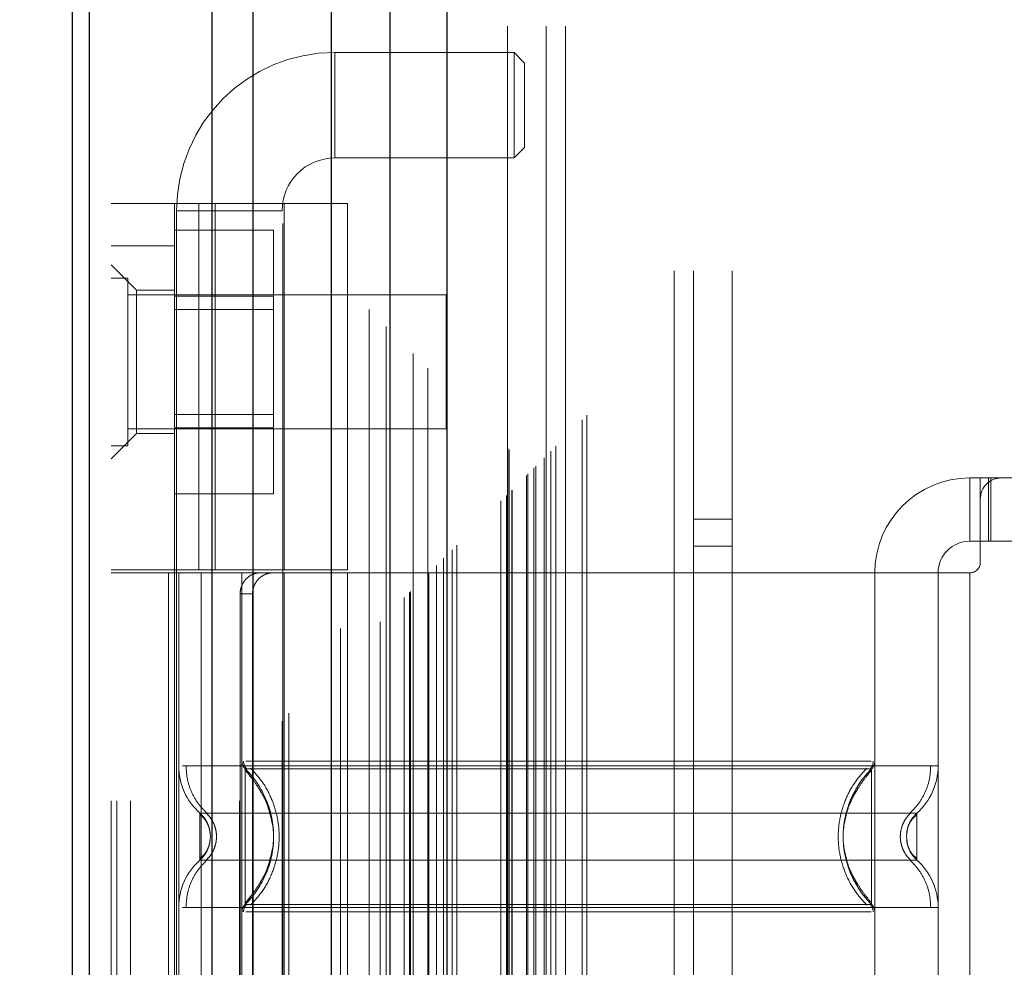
# Model space of a CAD drawing. Header units: inches. Extents: x 0.2 to 10.8, y 0.2 to 8.2.
# Tile 77 of 176: x 3.1249 to 3.2168, y 3.6349 to 3.7233. Entities that reach past the tile are written whole.
import ezdxf

# ---------------------------------------------------------------- set-up
doc = ezdxf.new("R2010")
doc.units = ezdxf.units.IN
doc.header["$MEASUREMENT"] = 0
doc.linetypes.add('HIDDEN', pattern=[0.07500000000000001, 0.05, -0.025])
doc.layers.add('DIMENSIONS', color=140, linetype='Continuous')
doc.styles.add('SLDTEXTSTYLE0', font='TXT', dxfattribs={"width": 0.7})
doc.dimstyles.new('SLDDIMSTYLE0', dxfattribs={"dimtxt": 0.0849609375, "dimasz": 0.13, "dimexe": 0, "dimexo": 0.0625, "dimgap": 0.021240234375, "dimtad": 0, "dimtih": 1, "dimtoh": 1, "dimlfac": 20, "dimrnd": 1e-09, "dimzin": 12, "dimdsep": 46, "dimtxsty": 'SLDTEXTSTYLE0', "dimsah": 1, "dimcen": 0.09, "dimadec": 0, "dimazin": 3, "dimtfac": 1, "dimtofl": 0, "dimtmove": 0, "dimatfit": 3, "dimfxl": 0, "dimfrac": 2, "dimtolj": 1, "dimtzin": 12, "dimarcsym": 0})

# ---------------------------------------------------------------- blocks, each defined once
blk = doc.blocks.new('_D_1')
at = {"layer": 'DIMENSIONS'}
for p, q in [((3.252463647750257, 4.97827594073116), (2.6925946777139, 4.97827594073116)), ((2.817594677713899, 4.97827594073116), (2.817594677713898, 4.102190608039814)), ((2.620681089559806, 3.948139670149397), (2.592150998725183, 3.948139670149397)), ((2.592150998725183, 3.948139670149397), (2.592150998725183, 3.813108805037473)), ((3.014508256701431, 3.948139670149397), (3.043038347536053, 3.948139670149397)), ((3.043038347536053, 3.948139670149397), (3.043038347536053, 3.813108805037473)), ((2.592150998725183, 3.813108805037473), (2.620681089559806, 3.813108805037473)), ((3.043038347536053, 3.813108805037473), (3.014508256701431, 3.813108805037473)), ((2.817594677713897, 2.884109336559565), (2.817594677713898, 3.794088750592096)), ((3.252463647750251, 2.884109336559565), (2.692594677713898, 2.884109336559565))]:
    blk.add_line(p, q, dxfattribs=at)
for points in [[(2.817594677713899, 4.97827594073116), (2.797594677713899, 4.84827594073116), (2.837594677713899, 4.84827594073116)], [(2.817594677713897, 2.884109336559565), (2.837594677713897, 3.014109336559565), (2.797594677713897, 3.014109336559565)]]:
    blk.add_solid(points, dxfattribs=at)
at = {"layer": 'DIMENSIONS', "char_height": 0.08333333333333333, "attachment_point": 1, "style": 'SLDTEXTSTYLE0'}
for s, insert in [('41.88', (2.656020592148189, 4.074582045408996)), ('1063.8', (2.620681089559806, 3.920531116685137))]:
    blk.add_mtext(s, dxfattribs=dict(at, insert=insert))

msp = doc.modelspace()

# ---------------------------------------------------------------- linework, layer by layer
at = {"color": 7, "linetype": 'HIDDEN', "lineweight": 18}
for p, q in [((3.135225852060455, 2.750439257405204), (3.135225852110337, 5.38840959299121)), ((3.133425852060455, 2.750439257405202), (3.133425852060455, 5.117527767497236)), ((3.133953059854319, 2.750439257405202), (3.133953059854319, 5.117228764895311)), ((3.135225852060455, 2.750439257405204), (3.135225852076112, 5.116630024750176)), ((3.145398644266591, 2.750439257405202), (3.145398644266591, 5.111844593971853)), ((3.146671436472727, 2.750439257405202), (3.146671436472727, 5.111689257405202)), ((3.149452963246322, 5.10430423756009), (3.149452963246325, 2.758084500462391)), ((3.150007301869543, 2.75862799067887), (3.150007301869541, 5.103757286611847)), ((3.157508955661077, 5.096275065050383), (3.157508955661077, 2.766110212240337)), ((3.154809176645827, 2.766525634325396), (3.154809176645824, 5.095859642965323)), ((3.155489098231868, 2.766589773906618), (3.155489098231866, 5.0957955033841)), ((3.158530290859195, 2.767150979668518), (3.158530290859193, 5.095234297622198)), ((3.15907334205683, 5.094690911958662), (3.159073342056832, 2.767692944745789)), ((3.160780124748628, 2.76940081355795), (3.160780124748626, 5.092984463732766)), ((3.161268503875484, 2.769889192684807), (3.161268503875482, 5.09249608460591)), ((3.161358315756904, 2.769979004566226), (3.161358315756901, 5.092406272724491)), ((3.161602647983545, 5.092169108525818), (3.161602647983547, 2.770225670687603)), ((3.162959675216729, 5.090824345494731), (3.162959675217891, 2.771560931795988)), ((3.162978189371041, 2.771597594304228), (3.162978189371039, 5.090788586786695)), ((3.163058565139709, 2.771679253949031), (3.163058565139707, 5.090706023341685)), ((3.163775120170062, 2.772402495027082), (3.163775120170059, 5.089977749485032)), ((3.164449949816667, 2.77307063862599), (3.164449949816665, 5.089314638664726)), ((3.164732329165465, 5.089057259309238), (3.164732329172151, 2.773328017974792)), ((3.165231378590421, 2.773852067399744), (3.165231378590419, 5.088533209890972)), ((3.165669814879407, 2.774290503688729), (3.165669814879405, 5.088094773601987)), ((3.169800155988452, 2.778420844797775), (3.16980015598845, 5.083964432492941)), ((3.170300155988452, 2.778920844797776), (3.17030015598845, 5.083464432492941)), ((3.170550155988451, 5.083214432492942), (3.170550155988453, 2.779170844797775)), ((3.170550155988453, 2.779170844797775), (3.170550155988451, 5.083214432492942)), ((3.170800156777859, 2.779420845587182), (3.170800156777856, 5.082964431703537)), ((3.170828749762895, 2.779431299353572), (3.170828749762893, 5.082938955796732)), ((3.172175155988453, 2.780795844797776), (3.17217515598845, 5.081589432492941)), ((3.172175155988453, 2.780795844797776), (3.17217515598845, 5.081589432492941)), ((3.172319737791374, 2.780940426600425), (3.172319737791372, 5.08144485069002)), ((3.172877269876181, 2.781497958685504), (3.172877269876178, 5.080887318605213)), ((3.173050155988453, 2.781670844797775), (3.173050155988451, 5.080714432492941)), ((3.174023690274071, 2.782633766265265), (3.174023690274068, 5.079751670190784)), ((3.174448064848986, 2.783068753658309), (3.174448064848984, 5.079316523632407)), ((3.174911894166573, 2.783532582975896), (3.17491189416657, 5.078852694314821)), ((3.177366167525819, 2.785986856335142), (3.177366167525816, 5.076398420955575)), ((3.17780323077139, 2.786427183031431), (3.177803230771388, 5.075971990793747)), ((3.185975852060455, 2.799889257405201), (3.185975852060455, 5.062439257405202)), ((3.185975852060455, 2.799889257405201), (3.185975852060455, 5.062439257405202)), ((3.187775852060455, 2.799889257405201), (3.187775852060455, 5.062439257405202)), ((3.191375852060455, 2.799889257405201), (3.191375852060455, 5.062439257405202)), ((3.170413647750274, 2.822717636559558), (3.170413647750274, 5.039667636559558)), ((3.174013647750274, 2.822717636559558), (3.174013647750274, 5.039667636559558)), ((3.175813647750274, 2.822717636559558), (3.175813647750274, 5.039667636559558)), ((3.175813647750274, 2.822717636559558), (3.175813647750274, 5.039667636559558)), ((3.154291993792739, 3.710423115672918), (3.154291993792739, 3.720265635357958)), ((3.171024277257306, 3.720265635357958), (3.154291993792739, 3.720265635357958)), ((3.171024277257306, 3.720265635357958), (3.171024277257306, 3.710423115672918)), ((3.17200852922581, 3.719281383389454), (3.171024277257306, 3.720265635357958)), ((3.17200852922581, 3.719281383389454), (3.17200852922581, 3.711407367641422)), ((3.171024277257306, 3.710423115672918), (3.17200852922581, 3.711407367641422)), ((3.154291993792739, 3.710423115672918), (3.171024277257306, 3.710423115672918)), ((3.133425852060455, 3.706163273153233), (3.155473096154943, 3.706163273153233)), ((3.139331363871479, 3.672009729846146), (3.139331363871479, 3.706163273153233)), ((3.141596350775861, 3.672009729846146), (3.141596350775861, 3.706163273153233)), ((3.143124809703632, 3.706163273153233), (3.143124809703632, 3.672009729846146)), ((3.14956758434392, 3.672009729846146), (3.14956758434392, 3.706163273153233)), ((3.155473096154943, 3.672009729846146), (3.155473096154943, 3.706163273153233)), ((3.13952821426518, 3.705501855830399), (3.149370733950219, 3.705501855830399)), ((3.13952821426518, 3.705501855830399), (3.13952821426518, 3.557864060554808)), ((3.149370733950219, 3.557864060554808), (3.149370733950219, 3.705501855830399)), ((3.139331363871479, 3.703686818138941), (3.148581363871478, 3.703686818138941)), ((3.148581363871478, 3.697538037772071), (3.148581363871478, 3.703686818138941)), ((3.133425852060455, 3.702226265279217), (3.139331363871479, 3.702226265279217)), ((3.135788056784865, 3.698092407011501), (3.133425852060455, 3.700454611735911)), ((3.134988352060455, 3.699201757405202), (3.133425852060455, 3.699201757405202)), ((3.134988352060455, 3.683576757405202), (3.134988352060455, 3.699201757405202)), ((3.164675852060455, 3.697639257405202), (3.134988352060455, 3.697639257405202)), ((3.135788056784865, 3.698092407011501), (3.135788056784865, 3.691399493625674)), ((3.139331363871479, 3.698092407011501), (3.135788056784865, 3.698092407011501)), ((3.139331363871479, 3.697538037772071), (3.148581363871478, 3.697538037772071)), ((3.148581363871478, 3.685240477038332), (3.148581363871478, 3.697538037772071)), ((3.164675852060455, 3.685139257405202), (3.164675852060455, 3.697639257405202)), ((3.148581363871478, 3.696286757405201), (3.139331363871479, 3.696286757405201)), ((3.135788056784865, 3.691399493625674), (3.135788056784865, 3.684706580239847)), ((3.139331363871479, 3.686491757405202), (3.148581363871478, 3.686491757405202)), ((3.133425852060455, 3.682344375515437), (3.135788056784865, 3.684706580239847)), ((3.134988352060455, 3.685139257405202), (3.164675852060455, 3.685139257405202)), ((3.135788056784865, 3.684706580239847), (3.139331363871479, 3.684706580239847)), ((3.139331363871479, 3.685240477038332), (3.148581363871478, 3.685240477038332)), ((3.148581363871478, 3.679091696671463), (3.148581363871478, 3.685240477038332)), ((3.133425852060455, 3.683576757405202), (3.134988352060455, 3.683576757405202)), ((3.213543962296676, 3.680572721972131), (3.213543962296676, 3.674667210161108)), ((3.213543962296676, 3.680572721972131), (3.21452821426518, 3.680572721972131)), ((3.21452821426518, 3.678604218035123), (3.21452821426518, 3.680572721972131)), ((3.21452821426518, 3.680572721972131), (3.215512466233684, 3.680572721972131)), ((3.215289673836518, 3.674667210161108), (3.215289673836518, 3.680572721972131)), ((3.215512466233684, 3.674667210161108), (3.215512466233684, 3.680572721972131)), ((3.216496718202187, 3.680572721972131), (3.215512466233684, 3.680572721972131)), ((3.242874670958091, 3.680572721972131), (3.216496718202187, 3.680572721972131)), ((3.139331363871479, 3.679091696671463), (3.148581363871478, 3.679091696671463)), ((3.21452821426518, 3.678604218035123), (3.21452821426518, 3.672698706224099)), ((3.191375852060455, 3.676714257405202), (3.187775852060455, 3.676714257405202)), ((3.21452821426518, 3.674667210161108), (3.213543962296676, 3.674667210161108)), ((3.215512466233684, 3.674667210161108), (3.21452821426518, 3.674667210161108)), ((3.243858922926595, 3.674667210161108), (3.215512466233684, 3.674667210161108)), ((3.187775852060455, 3.674214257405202), (3.191375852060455, 3.674214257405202)), ((3.155473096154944, 3.672009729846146), (3.133425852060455, 3.672009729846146)), ((3.139331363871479, 3.672009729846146), (3.139331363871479, 3.671714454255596)), ((3.155473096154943, 3.671714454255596), (3.133425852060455, 3.671714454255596)), ((3.138770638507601, 3.671714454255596), (3.138770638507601, 3.59297429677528)), ((3.139331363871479, 3.671714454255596), (3.139331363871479, 3.59297429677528)), ((3.139725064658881, 3.671714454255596), (3.139725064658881, 3.59297429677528)), ((3.139725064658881, 3.671714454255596), (3.13972506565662, 3.653710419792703)), ((3.141812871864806, 3.671714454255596), (3.141812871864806, 3.59297429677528)), ((3.145630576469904, 3.671714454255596), (3.145630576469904, 3.59297429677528)), ((3.145630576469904, 3.671714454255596), (3.145630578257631, 3.654136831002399)), ((3.14956758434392, 3.59297429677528), (3.14956758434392, 3.671714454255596)), ((3.204685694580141, 3.671714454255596), (3.155473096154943, 3.671714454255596)), ((3.155473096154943, 3.59297429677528), (3.155473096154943, 3.671714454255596)), ((3.204685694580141, 3.671714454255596), (3.2046856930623, 3.654136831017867)), ((3.213543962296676, 3.671714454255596), (3.204685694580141, 3.671714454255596)), ((3.204685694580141, 3.671714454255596), (3.204685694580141, 3.59297429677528)), ((3.210591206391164, 3.671714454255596), (3.210591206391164, 3.59297429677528)), ((3.210591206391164, 3.671714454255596), (3.210591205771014, 3.653710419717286)), ((3.213543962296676, 3.671714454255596), (3.213543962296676, 3.59297429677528)), ((3.213543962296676, 3.671714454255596), (3.213543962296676, 3.59297429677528)), ((3.145454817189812, 3.669745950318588), (3.145454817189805, 3.594942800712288)), ((3.146614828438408, 3.669745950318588), (3.145454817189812, 3.669745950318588)), ((3.146614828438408, 3.669745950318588), (3.146614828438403, 3.594942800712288)), ((3.146430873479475, 3.652684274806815), (3.14592524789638, 3.653434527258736)), ((3.204391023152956, 3.653181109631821), (3.204391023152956, 3.653434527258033)), ((3.142676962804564, 3.647108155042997), (3.142623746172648, 3.647598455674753)), ((3.142623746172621, 3.646617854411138), (3.142676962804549, 3.647108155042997)), ((3.142677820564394, 3.647108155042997), (3.14262536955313, 3.64759053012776)), ((3.142625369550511, 3.646625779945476), (3.142677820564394, 3.647108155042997)), ((3.207690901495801, 3.647590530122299), (3.20763845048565, 3.647108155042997)), ((3.20763845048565, 3.647108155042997), (3.207690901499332, 3.646625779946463)), ((3.145925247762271, 3.64078178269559), (3.14643087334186, 3.641532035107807)), ((3.14006957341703, 3.640505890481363), (3.210591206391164, 3.640505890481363)), ((3.204391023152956, 3.640781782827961), (3.204391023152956, 3.641035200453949))]:
    msp.add_line(p, q, dxfattribs=at)
at = {"color": 7, "linetype": 'Continuous', "lineweight": 25}
for p, q in [((3.129825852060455, 2.750439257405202), (3.129825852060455, 5.117936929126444)), ((3.131407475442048, 2.750439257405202), (3.131407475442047, 5.117228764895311)), ((3.142853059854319, 2.750439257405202), (3.142853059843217, 5.111844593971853)), ((3.146671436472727, 2.750439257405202), (3.146671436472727, 5.111689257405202)), ((3.153963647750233, 5.096275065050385), (3.153963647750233, 2.766110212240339)), ((3.159414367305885, 5.090824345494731), (3.159414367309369, 2.771560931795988)), ((3.164732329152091, 5.08905725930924), (3.164732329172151, 2.773328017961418))]:
    msp.add_line(p, q, dxfattribs=at)
at = {"color": 7, "linetype": 'HIDDEN', "lineweight": 18, "flags": 128}
msp.add_lwpolyline([(3.170427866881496, 5.083327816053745), (3.1704285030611, 3.906823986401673), (3.170427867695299, 2.779067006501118)], dxfattribs=at)
at = {"color": 7, "linetype": 'HIDDEN', "lineweight": 18}
for centre, radius, start, end in [((3.154291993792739, 3.705501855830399), 0.01476377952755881, 90, 180), ((3.154291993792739, 3.705501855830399), 0.004921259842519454, 90, 180), ((3.213543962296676, 3.671714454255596), 0.00885826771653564, 90, 180), ((3.216496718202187, 3.678604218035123), 0.001968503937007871, 90, 180), ((3.213543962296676, 3.671714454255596), 0.002952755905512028, 90, 180), ((3.213543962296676, 3.672698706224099), 0.0009842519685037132, 270.0000000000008, 0), ((3.145630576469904, 3.653710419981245), 0.005905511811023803, 180.0000000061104, 228.2366022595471), ((3.146614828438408, 3.654136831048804), 0.0009842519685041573, 180.0000000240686, 225.5237275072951), ((3.203701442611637, 3.654136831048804), 0.0009842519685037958, 314.4762724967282, 359.9999999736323), ((3.204685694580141, 3.653710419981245), 0.005905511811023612, 311.7633977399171, 0), ((3.145630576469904, 3.640505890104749), 0.005905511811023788, 131.7633977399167, 180), ((3.204685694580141, 3.640505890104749), 0.005905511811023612, 0, 48.23660226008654), ((3.146614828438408, 3.64007947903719), 0.0009842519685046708, 134.4762724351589, 180), ((3.203701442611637, 3.64007947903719), 0.000984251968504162, 2.750604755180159e-08, 45.52372749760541)]:
    msp.add_arc(centre, radius, start, end, dxfattribs=at)
for points, knots in [([(3.173831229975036, 2.78245678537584), (3.173829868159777, 2.78553797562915), (3.173826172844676, 2.793898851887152), (3.173826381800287, 2.807972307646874), (3.173827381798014, 2.824605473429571), (3.173827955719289, 2.841456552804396), (3.173827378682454, 2.867792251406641), (3.173827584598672, 2.903704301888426), (3.173827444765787, 2.988475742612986), (3.173827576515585, 3.155114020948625), (3.173827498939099, 3.479863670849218), (3.173827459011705, 3.975358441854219), (3.173827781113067, 4.430064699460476), (3.173827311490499, 4.76771510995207), (3.173828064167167, 4.890785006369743), (3.173827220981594, 4.968016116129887), (3.173828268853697, 4.999705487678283), (3.173826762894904, 5.025795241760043), (3.173826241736, 5.045834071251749), (3.173828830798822, 5.05886876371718), (3.173834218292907, 5.070050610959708), (3.173841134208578, 5.076846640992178), (3.173844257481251, 5.079915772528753)], [0, 0, 0, 0, 0.004023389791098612, 0.0109175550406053, 0.01837698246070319, 0.02574281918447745, 0.03292153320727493, 0.05276588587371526, 0.0726364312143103, 0.1436152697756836, 0.2703605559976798, 0.4966914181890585, 0.7906276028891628, 0.8641116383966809, 0.9375920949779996, 0.9513310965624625, 0.9649592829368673, 0.9789717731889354, 0.98539884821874, 0.9911257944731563, 0.9959923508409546, 1, 1, 1, 1]), ([(3.147307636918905, 3.671714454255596), (3.147088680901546, 3.671714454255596), (3.146861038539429, 3.671668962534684), (3.1464198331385, 3.671480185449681), (3.146208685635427, 3.67133663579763), (3.145852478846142, 3.670973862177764), (3.145705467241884, 3.670752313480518), (3.14550767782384, 3.670272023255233), (3.145454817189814, 3.670010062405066), (3.145454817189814, 3.669745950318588)], [0, 0, 0, 0, 0.25, 0.25, 0.5, 0.5, 0.75, 0.75, 1, 1, 1, 1]), ([(3.146614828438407, 3.669745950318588), (3.146614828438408, 3.670006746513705), (3.14666538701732, 3.670262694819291), (3.146859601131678, 3.670740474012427), (3.147003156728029, 3.670959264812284), (3.147356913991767, 3.671322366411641), (3.147569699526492, 3.671468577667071), (3.148023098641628, 3.67166344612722), (3.148267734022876, 3.671714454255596), (3.148510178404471, 3.671714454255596)], [0, 0, 0, 0, 0.25, 0.25, 0.5, 0.5, 0.75, 0.75, 1, 1, 1, 1]), ([(3.210591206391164, 3.653710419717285), (3.210459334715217, 3.653710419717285), (3.210195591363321, 3.653710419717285), (3.208088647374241, 3.653710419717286), (3.204813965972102, 3.653710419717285), (3.200373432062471, 3.653710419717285), (3.194970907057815, 3.653710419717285), (3.18880510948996, 3.653710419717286), (3.182115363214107, 3.653710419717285), (3.175158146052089, 3.653710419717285), (3.168200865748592, 3.653710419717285), (3.161511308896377, 3.653710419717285), (3.155344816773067, 3.653710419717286), (3.149944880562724, 3.653710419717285), (3.145494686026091, 3.653710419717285), (3.142256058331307, 3.653710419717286), (3.140392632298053, 3.653710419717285), (3.140149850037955, 3.653710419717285), (3.140069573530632, 3.653710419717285)], [0, 0, 0, 0, 0.06454114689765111, 0.1290822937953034, 0.1936234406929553, 0.2581645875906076, 0.3227057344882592, 0.3872468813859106, 0.4517880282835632, 0.5163291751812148, 0.580870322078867, 0.645411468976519, 0.7099526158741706, 0.7744937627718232, 0.8390349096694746, 0.9035760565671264, 0.9681172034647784, 1, 1, 1, 1]), ([(3.140409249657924, 3.653710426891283), (3.140433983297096, 3.653298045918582), (3.140483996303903, 3.652464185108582), (3.140885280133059, 3.65126718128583), (3.141498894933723, 3.650168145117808), (3.142078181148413, 3.649578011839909), (3.142364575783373, 3.64928625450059)], [0, 0, 0, 0, 0.2473384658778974, 0.5001342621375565, 0.7528702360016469, 1, 1, 1, 1]), ([(3.145773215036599, 3.654141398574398), (3.145776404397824, 3.654076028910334), (3.145782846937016, 3.653943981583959), (3.145844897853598, 3.653754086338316), (3.145936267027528, 3.653576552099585), (3.146025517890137, 3.653479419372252), (3.146069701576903, 3.653431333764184)], [0, 0, 0, 0, 0.2475219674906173, 0.499996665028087, 0.7524730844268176, 0.9999999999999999, 0.9999999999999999, 0.9999999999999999, 0.9999999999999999]), ([(3.204391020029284, 3.653434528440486), (3.204395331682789, 3.653434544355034), (3.203628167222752, 3.653434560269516), (3.200702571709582, 3.653434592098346), (3.198535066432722, 3.653434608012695), (3.193121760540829, 3.653434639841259), (3.189879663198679, 3.653434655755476), (3.18281027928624, 3.653434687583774), (3.178984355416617, 3.653434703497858), (3.171332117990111, 3.65343473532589), (3.167505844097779, 3.65343475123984), (3.160437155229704, 3.653434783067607), (3.157193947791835, 3.653434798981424), (3.151781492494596, 3.653434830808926), (3.149613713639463, 3.65343484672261), (3.14668810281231, 3.653434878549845), (3.145919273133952, 3.653434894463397), (3.145925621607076, 3.653434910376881)], [0, 0, 0, 0, 0.125, 0.125, 0.25, 0.25, 0.375, 0.375, 0.5, 0.5, 0.625, 0.625, 0.75, 0.75, 0.875, 0.875, 1, 1, 1, 1]), ([(3.145925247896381, 3.653434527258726), (3.145925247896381, 3.653451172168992), (3.145925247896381, 3.652401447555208), (3.145925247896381, 3.649591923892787), (3.145925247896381, 3.647108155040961), (3.145925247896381, 3.644624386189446), (3.145925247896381, 3.6418148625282), (3.145925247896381, 3.640765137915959), (3.145925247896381, 3.640781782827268)], [6.283185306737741, 6.283185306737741, 6.283185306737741, 6.283185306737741, 7.068583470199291, 7.46128255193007, 7.85398163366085, 8.24668071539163, 8.6393797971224, 9.42477796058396, 9.42477796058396, 9.42477796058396, 9.42477796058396]), ([(3.20434118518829, 3.654136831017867), (3.204285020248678, 3.654136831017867), (3.204085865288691, 3.654136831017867), (3.202569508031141, 3.654136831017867), (3.199879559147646, 3.654136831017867), (3.196168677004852, 3.654136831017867), (3.191669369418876, 3.654136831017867), (3.186530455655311, 3.654136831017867), (3.180955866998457, 3.654136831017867), (3.175158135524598, 3.654136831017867), (3.169360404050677, 3.654136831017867), (3.16378581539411, 3.654136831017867), (3.158646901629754, 3.654136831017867), (3.154147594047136, 3.654136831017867), (3.15043671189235, 3.654136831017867), (3.147746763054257, 3.654136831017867), (3.146230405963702, 3.654136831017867), (3.146031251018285, 3.654136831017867), (3.145975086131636, 3.654136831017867)], [0, 0, 0, 0, 0.02656569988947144, 0.09419917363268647, 0.1618326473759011, 0.2294661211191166, 0.2970995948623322, 0.3647330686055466, 0.4323665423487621, 0.5000000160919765, 0.5676334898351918, 0.6352669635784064, 0.702900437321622, 0.7705339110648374, 0.8381673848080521, 0.9058008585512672, 0.9734343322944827, 1, 1, 1, 1]), ([(3.146438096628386, 3.653493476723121), (3.146835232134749, 3.653056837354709), (3.147629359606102, 3.652183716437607), (3.148454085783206, 3.650594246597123), (3.148980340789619, 3.648889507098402), (3.149161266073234, 3.647108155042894), (3.148980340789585, 3.645326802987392), (3.148454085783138, 3.643622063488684), (3.147629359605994, 3.642032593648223), (3.146835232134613, 3.641159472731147), (3.146438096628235, 3.640722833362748)], [0, 0, 0, 0, 0.125085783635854, 0.2501263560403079, 0.3751554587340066, 0.500000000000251, 0.6248445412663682, 0.7498736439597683, 0.8749142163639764, 1, 1, 1, 1]), ([(3.203941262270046, 3.640722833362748), (3.203543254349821, 3.641159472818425), (3.202747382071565, 3.642032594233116), (3.201920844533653, 3.643622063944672), (3.201393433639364, 3.645326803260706), (3.201212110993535, 3.647108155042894), (3.201393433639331, 3.648889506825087), (3.201920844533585, 3.650594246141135), (3.202747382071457, 3.652183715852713), (3.203543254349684, 3.653056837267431), (3.203941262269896, 3.653493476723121)], [0, 0, 0, 0, 0.1250856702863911, 0.2501262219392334, 0.3751553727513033, 0.4999999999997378, 0.6248446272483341, 0.7498737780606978, 0.8749143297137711, 1, 1, 1, 1]), ([(3.204391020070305, 3.640781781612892), (3.202702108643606, 3.642420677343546), (3.200770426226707, 3.647108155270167), (3.202702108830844, 3.651795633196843), (3.204391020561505, 3.653434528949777)], [0.02713175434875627, 0.02713175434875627, 0.02713175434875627, 0.02713175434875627, 0.499999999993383, 0.9728682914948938, 0.9728682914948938, 0.9728682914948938, 0.9728682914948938]), ([(3.204246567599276, 3.653431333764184), (3.204290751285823, 3.653479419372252), (3.204380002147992, 3.653576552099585), (3.204471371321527, 3.653754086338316), (3.204533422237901, 3.653943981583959), (3.204539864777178, 3.654076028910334), (3.204543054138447, 3.654141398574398)], [0, 0, 0, 0, 0.24752691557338, 0.500003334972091, 0.7524780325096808, 1, 1, 1, 1]), ([(3.207951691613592, 3.64928625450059), (3.208238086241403, 3.649578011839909), (3.208817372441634, 3.65016814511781), (3.2094309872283, 3.651267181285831), (3.209832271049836, 3.652464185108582), (3.209882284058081, 3.653298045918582), (3.209907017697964, 3.653710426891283)], [0, 0, 0, 0, 0.2471297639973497, 0.4998657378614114, 0.7526615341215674, 1, 1, 1, 1]), ([(3.148537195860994, 3.647993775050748), (3.14839959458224, 3.648717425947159), (3.148167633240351, 3.649937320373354), (3.147341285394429, 3.651401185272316), (3.146613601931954, 3.652492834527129), (3.14616521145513, 3.653026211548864), (3.145925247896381, 3.653311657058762)], [0, 0, 0, 0, 0.3903267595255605, 0.6579932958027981, 0.8169694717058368, 0.9999999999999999, 0.9999999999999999, 0.9999999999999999, 0.9999999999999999]), ([(3.204391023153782, 3.653311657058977), (3.204151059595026, 3.653026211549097), (3.203702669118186, 3.652492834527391), (3.202974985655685, 3.651401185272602), (3.202148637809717, 3.649937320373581), (3.201916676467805, 3.648717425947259), (3.201779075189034, 3.647993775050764)], [0, 0, 0, 0, 0.1830305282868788, 0.3420067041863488, 0.60967324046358, 1, 1, 1, 1]), ([(3.204391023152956, 3.641035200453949), (3.204391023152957, 3.641090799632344), (3.204391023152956, 3.641263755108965), (3.204391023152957, 3.642550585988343), (3.204391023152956, 3.644616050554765), (3.204391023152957, 3.647108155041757), (3.204391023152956, 3.649600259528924), (3.204391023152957, 3.651665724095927), (3.204391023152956, 3.652952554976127), (3.204391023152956, 3.653125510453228), (3.204391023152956, 3.653181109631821)], [0, 0, 0, 0, 0.0681917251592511, 0.2121278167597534, 0.3560639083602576, 0.4999999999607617, 0.6439360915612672, 0.787872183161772, 0.9318082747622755, 1, 1, 1, 1]), ([(3.14795162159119, 3.644028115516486), (3.148266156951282, 3.645054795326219), (3.148895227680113, 3.647108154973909), (3.148266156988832, 3.649161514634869), (3.147951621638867, 3.650188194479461)], [0, 0, 0, 0, 0.4999999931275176, 1, 1, 1, 1]), ([(3.20861955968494, 3.649304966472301), (3.208625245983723, 3.649304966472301), (3.20665803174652, 3.649304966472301), (3.199051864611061, 3.649304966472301), (3.188454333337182, 3.649304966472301), (3.175158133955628, 3.649304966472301), (3.161861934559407, 3.649304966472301), (3.151264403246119, 3.649304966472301), (3.143658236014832, 3.649304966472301), (3.141691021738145, 3.649304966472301), (3.141696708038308, 3.649304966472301)], [4.71241410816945, 4.71241410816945, 4.71241410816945, 4.71241410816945, 5.15721612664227, 5.4883921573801, 5.8858033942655, 6.2832146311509, 6.68062586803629, 7.07803710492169, 7.40921313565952, 7.854015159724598, 7.854015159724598, 7.854015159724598, 7.854015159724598]), ([(3.142351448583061, 3.648425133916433), (3.142276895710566, 3.648569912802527), (3.142107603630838, 3.648898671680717), (3.141844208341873, 3.649159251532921), (3.141696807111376, 3.649305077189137)], [0, 0, 0, 0, 0.4403801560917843, 1, 1, 1, 1]), ([(3.141697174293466, 3.649305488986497), (3.141697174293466, 3.649305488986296), (3.141697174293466, 3.649248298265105), (3.141697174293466, 3.649028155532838), (3.141697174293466, 3.648865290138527), (3.141697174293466, 3.648458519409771), (3.141697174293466, 3.648214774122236), (3.141697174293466, 3.647683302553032), (3.141697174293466, 3.647395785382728), (3.141697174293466, 3.646820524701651), (3.141697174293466, 3.64653300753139), (3.141697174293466, 3.646001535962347), (3.141697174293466, 3.645757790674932), (3.141697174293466, 3.645351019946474), (3.141697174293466, 3.645188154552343), (3.141697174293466, 3.644968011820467), (3.141697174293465, 3.644910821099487), (3.141697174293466, 3.644910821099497)], [0, 0, 0, 0, 0.125, 0.125, 0.25, 0.25, 0.375, 0.375, 0.5, 0.5, 0.625, 0.625, 0.75, 0.75, 0.875, 0.875, 1, 1, 1, 1]), ([(3.142484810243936, 3.64810671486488), (3.142464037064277, 3.648174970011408), (3.142383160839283, 3.648440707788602), (3.142127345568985, 3.648861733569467), (3.141840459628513, 3.649157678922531), (3.141697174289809, 3.649305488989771)], [0, 0, 0, 0, 0.1474872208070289, 0.5742120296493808, 1, 1, 1, 1]), ([(3.142660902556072, 3.647417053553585), (3.142631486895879, 3.647595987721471), (3.142572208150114, 3.64795657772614), (3.142361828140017, 3.648440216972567), (3.142076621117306, 3.648856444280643), (3.14182454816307, 3.64904085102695), (3.141697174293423, 3.649134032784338)], [0, 0, 0, 0, 0.2435770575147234, 0.4908590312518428, 0.7427282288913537, 1, 1, 1, 1]), ([(3.142266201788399, 3.649324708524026), (3.142411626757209, 3.649177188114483), (3.142702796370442, 3.64888182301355), (3.143008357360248, 3.648330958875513), (3.14320516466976, 3.647734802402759), (3.143273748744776, 3.647108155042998), (3.143205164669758, 3.646481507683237), (3.143008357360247, 3.645885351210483), (3.142702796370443, 3.645334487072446), (3.142411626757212, 3.645039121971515), (3.142266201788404, 3.644891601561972)], [0, 0, 0, 0, 0.1248322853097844, 0.2499389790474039, 0.375105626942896, 0.5000000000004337, 0.6248943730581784, 0.7500610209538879, 0.875167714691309, 1, 1, 1, 1]), ([(3.208050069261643, 3.644891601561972), (3.207904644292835, 3.645039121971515), (3.207613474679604, 3.645334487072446), (3.207307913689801, 3.645885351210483), (3.207111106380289, 3.646481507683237), (3.207042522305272, 3.647108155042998), (3.207111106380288, 3.647734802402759), (3.207307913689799, 3.648330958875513), (3.207613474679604, 3.64888182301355), (3.207904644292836, 3.649177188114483), (3.208050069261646, 3.649324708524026)], [0, 0, 0, 0, 0.1248322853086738, 0.2499389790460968, 0.3751056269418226, 0.499999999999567, 0.6248943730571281, 0.7500610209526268, 0.8751677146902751, 1, 1, 1, 1]), ([(3.208619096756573, 3.649134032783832), (3.208491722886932, 3.649040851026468), (3.208239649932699, 3.648856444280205), (3.207954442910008, 3.648440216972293), (3.207744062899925, 3.647956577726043), (3.207684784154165, 3.647595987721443), (3.207655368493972, 3.647417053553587)], [0, 0, 0, 0, 0.2572717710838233, 0.5091409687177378, 0.7564229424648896, 1, 1, 1, 1]), ([(3.208619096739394, 3.64930548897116), (3.208475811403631, 3.649157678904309), (3.208188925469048, 3.648861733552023), (3.20793311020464, 3.648440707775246), (3.207852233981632, 3.64817497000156), (3.207831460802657, 3.648106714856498)], [0, 0, 0, 0, 0.4257879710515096, 0.852512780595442, 1, 1, 1, 1]), ([(3.208619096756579, 3.644910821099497), (3.208619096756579, 3.644910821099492), (3.208619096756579, 3.644968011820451), (3.208619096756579, 3.645188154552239), (3.208619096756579, 3.645351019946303), (3.208619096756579, 3.645757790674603), (3.208619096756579, 3.646001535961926), (3.208619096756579, 3.646533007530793), (3.208619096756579, 3.646820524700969), (3.208619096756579, 3.647395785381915), (3.208619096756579, 3.647683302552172), (3.208619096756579, 3.64821477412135), (3.208619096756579, 3.648458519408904), (3.208619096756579, 3.64886529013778), (3.208619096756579, 3.649028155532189), (3.208619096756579, 3.649248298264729), (3.208619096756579, 3.649305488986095), (3.208619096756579, 3.649305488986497)], [0, 0, 0, 0, 0.125, 0.125, 0.25, 0.25, 0.375, 0.375, 0.5, 0.5, 0.625, 0.625, 0.75, 0.75, 0.875, 0.875, 1, 1, 1, 1]), ([(3.141697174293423, 3.645082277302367), (3.141824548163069, 3.645175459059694), (3.142076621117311, 3.645359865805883), (3.142361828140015, 3.645776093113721), (3.142572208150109, 3.646259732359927), (3.142631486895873, 3.646620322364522), (3.142660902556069, 3.646799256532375)], [0, 0, 0, 0, 0.2572717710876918, 0.5091409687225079, 0.7564229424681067, 1, 1, 1, 1]), ([(3.141697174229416, 3.644910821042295), (3.141840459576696, 3.64505863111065), (3.142127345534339, 3.645354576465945), (3.142383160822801, 3.64577560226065), (3.142464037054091, 3.64604134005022), (3.14248481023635, 3.646109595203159)], [0, 0, 0, 0, 0.4257879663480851, 0.8525127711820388, 1, 1, 1, 1]), ([(3.145925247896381, 3.64090465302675), (3.146165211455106, 3.641190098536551), (3.146613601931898, 3.64172347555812), (3.147341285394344, 3.64281512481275), (3.148167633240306, 3.644278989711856), (3.148399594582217, 3.645498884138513), (3.148537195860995, 3.646222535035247)], [0, 0, 0, 0, 0.1830305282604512, 0.3420067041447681, 0.6096732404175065, 1, 1, 1, 1]), ([(3.201779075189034, 3.64622253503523), (3.201916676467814, 3.645498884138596), (3.202148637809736, 3.644278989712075), (3.202974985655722, 3.642815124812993), (3.20370266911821, 3.641723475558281), (3.204151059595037, 3.641190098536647), (3.204391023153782, 3.640904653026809)], [0, 0, 0, 0, 0.3903267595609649, 0.6579932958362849, 0.8169694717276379, 1, 1, 1, 1]), ([(3.207655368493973, 3.646799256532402), (3.207684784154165, 3.646620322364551), (3.207744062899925, 3.646259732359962), (3.207954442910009, 3.645776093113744), (3.208239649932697, 3.645359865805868), (3.208491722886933, 3.645175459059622), (3.208619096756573, 3.645082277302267)], [0, 0, 0, 0, 0.243577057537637, 0.490859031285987, 0.7427282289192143, 1, 1, 1, 1]), ([(3.207831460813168, 3.64610959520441), (3.20785223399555, 3.646041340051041), (3.207933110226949, 3.645775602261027), (3.208188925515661, 3.645354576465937), (3.208475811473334, 3.645058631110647), (3.208619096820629, 3.644910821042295)], [0, 0, 0, 0, 0.1474872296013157, 0.5742120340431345, 1, 1, 1, 1]), ([(3.141696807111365, 3.644911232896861), (3.141844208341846, 3.645057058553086), (3.142107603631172, 3.645317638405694), (3.142276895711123, 3.645646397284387), (3.142351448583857, 3.645791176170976)], [0, 0, 0, 0, 0.5596198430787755, 1, 1, 1, 1]), ([(3.14236457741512, 3.644930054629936), (3.142078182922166, 3.644638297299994), (3.141498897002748, 3.644048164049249), (3.140885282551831, 3.642949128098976), (3.140483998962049, 3.641752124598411), (3.140433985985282, 3.640918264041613), (3.140409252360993, 3.640505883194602)], [0, 0, 0, 0, 0.2471297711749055, 0.499865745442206, 0.7526615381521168, 1, 1, 1, 1]), ([(3.14169671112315, 3.644911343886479), (3.141691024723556, 3.644911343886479), (3.143658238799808, 3.644911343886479), (3.151264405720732, 3.644911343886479), (3.161861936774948, 3.644911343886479), (3.175158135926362, 3.644911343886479), (3.188454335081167, 3.644911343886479), (3.199051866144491, 3.644911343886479), (3.20665803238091, 3.644911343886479), (3.208625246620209, 3.644911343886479), (3.208619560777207, 3.644911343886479)], [4.712364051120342, 4.712364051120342, 4.712364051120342, 4.712364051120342, 5.15716607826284, 5.488342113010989, 5.885753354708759, 6.28316459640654, 6.68057583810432, 7.077987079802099, 7.40916311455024, 7.85396503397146, 7.85396503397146, 7.85396503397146, 7.85396503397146]), ([(3.209907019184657, 3.640505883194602), (3.209882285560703, 3.640918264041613), (3.209832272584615, 3.64175212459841), (3.209430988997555, 3.642949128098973), (3.208817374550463, 3.644048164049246), (3.208238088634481, 3.644638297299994), (3.207951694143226, 3.644930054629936)], [0, 0, 0, 0, 0.2473384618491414, 0.5001342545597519, 0.7528702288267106, 1, 1, 1, 1]), ([(3.146069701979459, 3.640784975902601), (3.1460255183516, 3.64073689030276), (3.145936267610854, 3.640639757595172), (3.145844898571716, 3.640462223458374), (3.145782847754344, 3.640272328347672), (3.14577640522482, 3.640140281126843), (3.145773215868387, 3.640074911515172)], [0, 0, 0, 0, 0.2475269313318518, 0.5000033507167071, 0.7524780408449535, 1, 1, 1, 1]), ([(3.145925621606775, 3.640781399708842), (3.145919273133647, 3.640781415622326), (3.146688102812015, 3.640781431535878), (3.149613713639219, 3.640781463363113), (3.151781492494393, 3.640781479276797), (3.157193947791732, 3.640781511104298), (3.16043715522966, 3.640781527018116), (3.16750584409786, 3.640781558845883), (3.171332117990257, 3.640781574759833), (3.178984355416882, 3.640781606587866), (3.182810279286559, 3.640781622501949), (3.18987966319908, 3.640781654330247), (3.19312176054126, 3.640781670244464), (3.198535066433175, 3.640781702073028), (3.200702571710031, 3.640781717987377), (3.203628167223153, 3.640781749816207), (3.204395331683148, 3.64078176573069), (3.204391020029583, 3.640781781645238)], [0, 0, 0, 0, 0.125, 0.125, 0.25, 0.25, 0.375, 0.375, 0.5, 0.5, 0.625, 0.625, 0.75, 0.75, 0.875, 0.875, 1, 1, 1, 1]), ([(3.204543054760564, 3.640074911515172), (3.204539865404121, 3.640140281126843), (3.204533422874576, 3.640272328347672), (3.204471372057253, 3.640462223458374), (3.204380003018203, 3.640639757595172), (3.204290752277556, 3.64073689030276), (3.204246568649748, 3.640784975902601)], [0, 0, 0, 0, 0.2475219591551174, 0.4999966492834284, 0.7524730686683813, 1, 1, 1, 1]), ([(3.145975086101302, 3.640079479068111), (3.146031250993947, 3.640079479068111), (3.146230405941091, 3.640079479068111), (3.147746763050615, 3.640079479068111), (3.15043671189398, 3.640079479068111), (3.154147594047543, 3.640079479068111), (3.158646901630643, 3.640079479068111), (3.163785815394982, 3.640079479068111), (3.169360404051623, 3.640079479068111), (3.175158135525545, 3.640079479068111), (3.180955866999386, 3.640079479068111), (3.186530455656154, 3.640079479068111), (3.191669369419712, 3.640079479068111), (3.196168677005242, 3.640079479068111), (3.199879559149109, 3.640079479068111), (3.202569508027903, 3.640079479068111), (3.204085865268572, 3.640079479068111), (3.204285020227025, 3.640079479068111), (3.204341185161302, 3.640079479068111)], [0, 0, 0, 0, 0.02656567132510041, 0.09419914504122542, 0.1618326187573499, 0.2294660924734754, 0.2970995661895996, 0.3647330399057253, 0.4323665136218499, 0.4999999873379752, 0.5676334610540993, 0.635266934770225, 0.7029004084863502, 0.7705338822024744, 0.8381673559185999, 0.9058008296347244, 0.9734343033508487, 1, 1, 1, 1])]:
    msp.add_open_spline(points, degree=3, knots=knots, dxfattribs=at)
for points in [[(3.148580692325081, 3.647108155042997), (3.148582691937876, 3.648283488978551), (3.148109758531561, 3.650629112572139), (3.146762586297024, 3.652611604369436), (3.145925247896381, 3.653434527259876)], [(3.204391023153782, 3.653434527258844), (3.203553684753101, 3.65261160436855), (3.202206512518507, 3.650629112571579), (3.201733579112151, 3.648283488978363), (3.201735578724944, 3.647108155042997)], [(3.145925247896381, 3.640781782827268), (3.146762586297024, 3.641604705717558), (3.148109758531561, 3.643587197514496), (3.148582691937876, 3.645932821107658), (3.148580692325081, 3.647108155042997)], [(3.201735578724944, 3.647108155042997), (3.201733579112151, 3.645932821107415), (3.202206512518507, 3.643587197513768), (3.203553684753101, 3.641604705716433), (3.204391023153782, 3.640781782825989)]]:
    msp.add_open_spline(points, degree=3, dxfattribs=at)

# ---------------------------------------------------------------- dimensions: what is measured, and where the dimension line sits
at = {"layer": 'DIMENSIONS'}
dim = msp.add_linear_dim(base=(2.817594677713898, 2.884109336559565), p1=(3.302463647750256, 4.97827594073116), p2=(3.302463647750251, 2.884109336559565), angle=90.0000000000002, dimstyle='SLDDIMSTYLE0', dxfattribs=at)
dim.commit()
dim.dimension.update_dxf_attribs({"geometry": '_D_1', "text_midpoint": (2.817594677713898, 3.948139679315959), "dimtype": 160})

doc.saveas('drawing.dxf')
